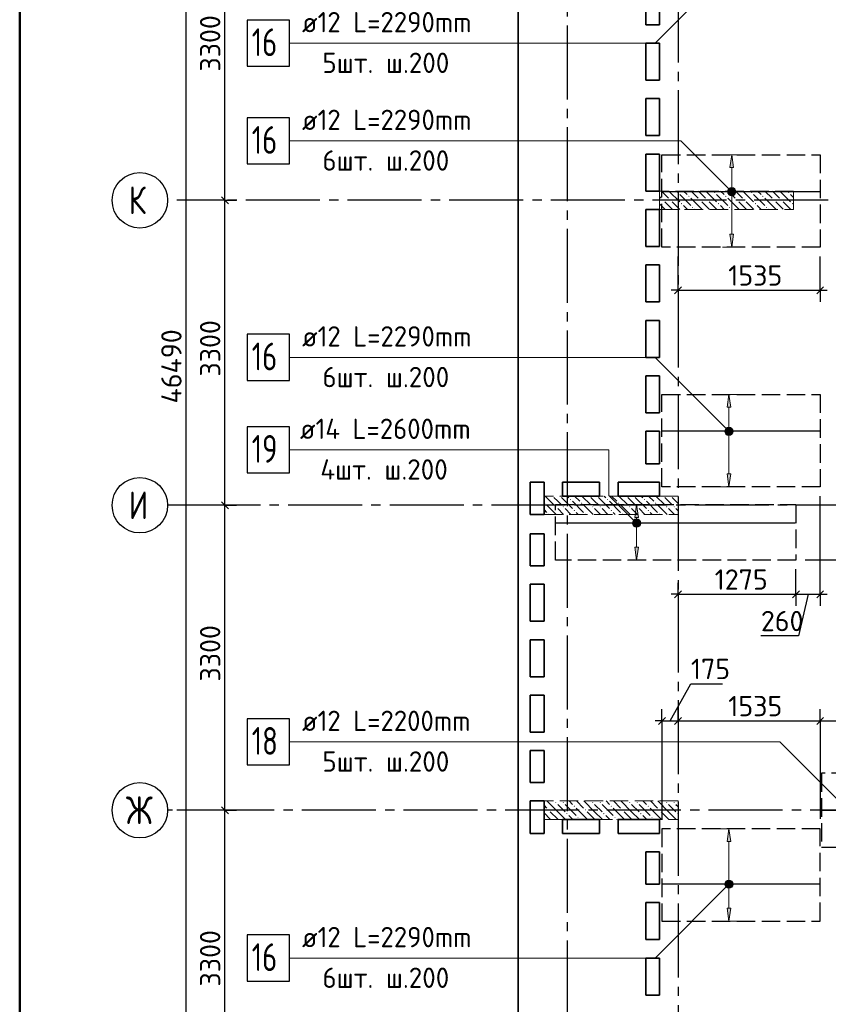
# Model space of a CAD drawing. Header units: millimetres. Extents: x 40580 to 1930067, y -240640 to 81020.
# Tile 253 of 256: x 761149 to 769898, y -213259 to -202605. Entities that reach past the tile are written whole.
import ezdxf

# ---------------------------------------------------------------- set-up
doc = ezdxf.new("R2010")
doc.units = ezdxf.units.MM
for name, pattern in [('______2', [270, 200, -70]), ('______5', [1100, 800, -100, 100, -100]), ('CENTER', [2, 1.25, -0.25, 0.25, -0.25])]:
    doc.linetypes.add(name, pattern=pattern)
for name, color, linetype, lineweight in [('Standard', 7, 'Continuous', 25), ('ДОП Верх по У', 7, 'Continuous', 25), ('ЖБ Перекрытие верхний уровень', 7, 'Continuous', 35), ('ОСИ', 7, 'CENTER', 15), ('Позиционная метка номер позиции', 7, 'Continuous', 13), ('Примечания', 7, 'Continuous', 13)]:
    doc.layers.add(name, color=color, linetype=linetype, lineweight=lineweight)
doc.layers.add('ЖБ Пилон', color=7, linetype='______2', lineweight=13, true_color=0xa0a0a0)
doc.styles.add('ISOCPEUR', font='isocpeur.ttf')

msp = doc.modelspace()

# ---------------------------------------------------------------- hatches: boundary and pattern name
at = {"layer": 'ДОП Верх по У', "linetype": 'Continuous', "lineweight": 13, "transparency": 33554687}
for points in [[(768874.2, -204205.6), (768854.2, -204065.6), (768834.2, -204205.6)], [(768816.7, -204465.6), (768891.7, -204465.6), (768886.5, -204446.8)], [(768816.7, -204465.6), (768886.5, -204446.8), (768822, -204446.8)], [(768822, -204446.8), (768886.5, -204446.8), (768873, -204433.3)], [(768822, -204446.8), (768873, -204433.3), (768835.5, -204433.3)], [(768835.5, -204433.3), (768873, -204433.3), (768854.2, -204428.1)], [(768822, -204484.3), (768891.7, -204465.6), (768816.7, -204465.6)], [(768822, -204484.3), (768886.5, -204484.3), (768891.7, -204465.6)], [(768835.5, -204497.8), (768886.5, -204484.3), (768822, -204484.3)], [(768835.5, -204497.8), (768873, -204497.8), (768886.5, -204484.3)], [(768873, -204497.8), (768835.5, -204497.8), (768854.2, -204503.1)], [(768843.2, -206798.6), (768823.2, -206658.6), (768803.2, -206798.6)], [(768785.7, -207058.6), (768860.7, -207058.6), (768855.5, -207039.8)], [(768785.7, -207058.6), (768855.5, -207039.8), (768791, -207039.8)], [(768791, -207077.3), (768860.7, -207058.6), (768785.7, -207058.6)], [(768791, -207039.8), (768855.5, -207039.8), (768842, -207026.3)], [(768791, -207039.8), (768842, -207026.3), (768804.5, -207026.3)], [(768791, -207077.3), (768855.5, -207077.3), (768860.7, -207058.6)], [(768804.5, -207090.8), (768855.5, -207077.3), (768791, -207077.3)], [(768804.5, -207026.3), (768842, -207026.3), (768823.2, -207021.1)], [(768804.5, -207090.8), (768842, -207090.8), (768855.5, -207077.3)], [(768842, -207090.8), (768804.5, -207090.8), (768823.2, -207096.1)], [(767844, -207991.6), (767824, -207851.6), (767804, -207991.6)], [(767786.5, -208051.6), (767861.5, -208051.6), (767856.2, -208032.8)], [(767786.5, -208051.6), (767856.2, -208032.8), (767791.7, -208032.8)], [(767791.7, -208070.3), (767861.5, -208051.6), (767786.5, -208051.6)], [(767791.7, -208032.8), (767856.2, -208032.8), (767842.7, -208019.3)], [(767791.7, -208032.8), (767842.7, -208019.3), (767805.2, -208019.3)], [(767791.7, -208070.3), (767856.2, -208070.3), (767861.5, -208051.6)], [(767805.2, -208083.8), (767856.2, -208070.3), (767791.7, -208070.3)], [(767805.2, -208019.3), (767842.7, -208019.3), (767824, -208014.1)], [(767805.2, -208083.8), (767842.7, -208083.8), (767856.2, -208070.3)], [(767842.7, -208083.8), (767805.2, -208083.8), (767824, -208089.1)], [(768843.2, -211498.6), (768823.2, -211358.6), (768803.2, -211498.6)], [(768785.7, -211958.6), (768860.7, -211958.6), (768855.5, -211939.8)], [(768785.7, -211958.6), (768855.5, -211939.8), (768791, -211939.8)], [(768791, -211977.3), (768860.7, -211958.6), (768785.7, -211958.6)], [(768791, -211939.8), (768855.5, -211939.8), (768842, -211926.3)], [(768791, -211939.8), (768842, -211926.3), (768804.5, -211926.3)], [(768791, -211977.3), (768855.5, -211977.3), (768860.7, -211958.6)], [(768804.5, -211990.8), (768855.5, -211977.3), (768791, -211977.3)], [(768804.5, -211926.3), (768842, -211926.3), (768823.2, -211921.1)], [(768804.5, -211990.8), (768842, -211990.8), (768855.5, -211977.3)], [(768842, -211990.8), (768804.5, -211990.8), (768823.2, -211996.1)]]:
    msp.add_hatch(color=7, dxfattribs=at).paths.add_polyline_path(points)
for points in [[(768874.2, -204925.6), (768854.2, -205065.6), (768834.2, -204925.6)], [(768843.2, -207518.6), (768823.2, -207658.6), (768803.2, -207518.6)], [(767844, -208311.6), (767824, -208451.6), (767804, -208311.6)], [(768843.2, -212218.6), (768823.2, -212358.6), (768803.2, -212218.6)]]:
    msp.add_hatch(color=7, dxfattribs=at).paths.add_polyline_path(points, flags=16)
at = {"layer": 'ЖБ Пилон', "linetype": 'Continuous', "lineweight": -3, "transparency": 33554687}
for points in [[(768103.7, -204555.5), (768110.2, -204549), (768116.7, -204555.5), (768110.2, -204562)], [(768183.7, -204555.5), (768190.2, -204549), (768196.7, -204555.5), (768190.2, -204562)], [(768263.7, -204475.5), (768270.2, -204469), (768276.7, -204475.5), (768270.2, -204482)], [(768383.7, -204515.5), (768390.2, -204509), (768396.7, -204515.5), (768390.2, -204522)], [(768503.7, -204555.5), (768510.2, -204549), (768516.7, -204555.5), (768510.2, -204562)], [(768583.7, -204555.5), (768590.2, -204549), (768596.7, -204555.5), (768590.2, -204562)], [(768663.7, -204475.5), (768670.2, -204469), (768676.7, -204475.5), (768670.2, -204482)], [(768783.7, -204515.5), (768790.2, -204509), (768796.7, -204515.5), (768790.2, -204522)], [(768903.7, -204555.5), (768910.2, -204549), (768916.7, -204555.5), (768910.2, -204562)], [(768983.7, -204555.5), (768990.2, -204549), (768996.7, -204555.5), (768990.2, -204562)], [(769063.7, -204475.5), (769070.2, -204469), (769076.7, -204475.5), (769070.2, -204482)], [(769183.7, -204515.5), (769190.2, -204509), (769196.7, -204515.5), (769190.2, -204522)], [(769303.7, -204555.5), (769310.2, -204549), (769316.7, -204555.5), (769310.2, -204562)], [(769383.7, -204555.5), (769390.2, -204549), (769396.7, -204555.5), (769390.2, -204562)], [(769463.7, -204475.5), (769470.2, -204469), (769476.7, -204475.5), (769470.2, -204482)], [(768303.7, -204595.5), (768310.2, -204589), (768316.7, -204595.5), (768310.2, -204602)], [(768423.7, -204635.5), (768430.2, -204629), (768436.7, -204635.5), (768430.2, -204642)], [(768703.7, -204595.5), (768710.2, -204589), (768716.7, -204595.5), (768710.2, -204602)], [(768823.7, -204635.5), (768830.2, -204629), (768836.7, -204635.5), (768830.2, -204642)], [(769103.7, -204595.5), (769110.2, -204589), (769116.7, -204595.5), (769110.2, -204602)], [(769223.7, -204635.5), (769230.2, -204629), (769236.7, -204635.5), (769230.2, -204642)], [(769503.7, -204595.5), (769510.2, -204589), (769516.7, -204595.5), (769510.2, -204602)], [(766823.7, -207835.5), (766830.2, -207829), (766836.7, -207835.5), (766830.2, -207842)], [(766913.5, -207758.6), (766910.2, -207762), (766906.8, -207758.6)], [(766993.5, -207758.6), (766990.2, -207762), (766986.8, -207758.6)], [(767103.7, -207795.5), (767110.2, -207789), (767116.7, -207795.5), (767110.2, -207802)], [(767223.7, -207835.5), (767230.2, -207829), (767236.7, -207835.5), (767230.2, -207842)], [(767313.5, -207758.6), (767310.2, -207762), (767306.8, -207758.6)], [(767393.5, -207758.6), (767390.2, -207762), (767386.8, -207758.6)], [(767503.7, -207795.5), (767510.2, -207789), (767516.7, -207795.5), (767510.2, -207802)], [(767623.7, -207835.5), (767630.2, -207829), (767636.7, -207835.5), (767630.2, -207842)], [(767713.5, -207758.6), (767710.2, -207762), (767706.8, -207758.6)], [(767793.5, -207758.6), (767790.2, -207762), (767786.8, -207758.6)], [(767903.7, -207795.5), (767910.2, -207789), (767916.7, -207795.5), (767910.2, -207802)], [(768023.7, -207835.5), (768030.2, -207829), (768036.7, -207835.5), (768030.2, -207842)], [(768113.5, -207758.6), (768110.2, -207762), (768106.8, -207758.6)], [(768193.5, -207758.6), (768190.2, -207762), (768186.8, -207758.6)], [(766863.7, -207955.5), (766870.2, -207949), (766876.7, -207955.5), (766873.6, -207958.6), (766866.8, -207958.6)], [(766943.7, -207875.5), (766950.2, -207869), (766956.7, -207875.5), (766950.2, -207882)], [(767023.7, -207875.5), (767030.2, -207869), (767036.7, -207875.5), (767030.2, -207882)], [(767143.7, -207915.5), (767150.2, -207909), (767156.7, -207915.5), (767150.2, -207922)], [(767263.7, -207955.5), (767270.2, -207949), (767276.7, -207955.5), (767273.6, -207958.6), (767266.8, -207958.6)], [(767343.7, -207875.5), (767350.2, -207869), (767356.7, -207875.5), (767350.2, -207882)], [(767423.7, -207875.5), (767430.2, -207869), (767436.7, -207875.5), (767430.2, -207882)], [(767543.7, -207915.5), (767550.2, -207909), (767556.7, -207915.5), (767550.2, -207922)], [(767663.7, -207955.5), (767670.2, -207949), (767676.7, -207955.5), (767673.6, -207958.6), (767666.8, -207958.6)], [(767743.7, -207875.5), (767750.2, -207869), (767756.7, -207875.5), (767750.2, -207882)], [(767823.7, -207875.5), (767830.2, -207869), (767836.7, -207875.5), (767830.2, -207882)], [(767943.7, -207915.5), (767950.2, -207909), (767956.7, -207915.5), (767950.2, -207922)], [(768063.7, -207955.5), (768070.2, -207949), (768076.7, -207955.5), (768073.6, -207958.6), (768066.8, -207958.6)], [(768143.7, -207875.5), (768150.2, -207869), (768156.7, -207875.5), (768150.2, -207882)], [(768223.7, -207875.5), (768230.2, -207869), (768236.7, -207875.5), (768230.2, -207882)], [(766863.7, -211155.5), (766870.2, -211149), (766876.7, -211155.5), (766870.2, -211162)], [(766943.7, -211075.5), (766950.2, -211069), (766956.7, -211075.5), (766950.2, -211082)], [(767023.7, -211075.5), (767030.2, -211069), (767036.7, -211075.5), (767030.2, -211082)], [(767143.7, -211115.5), (767150.2, -211109), (767156.7, -211115.5), (767150.2, -211122)], [(767263.7, -211155.5), (767270.2, -211149), (767276.7, -211155.5), (767270.2, -211162)], [(767343.7, -211075.5), (767350.2, -211069), (767356.7, -211075.5), (767350.2, -211082)], [(767423.7, -211075.5), (767430.2, -211069), (767436.7, -211075.5), (767430.2, -211082)], [(767543.7, -211115.5), (767550.2, -211109), (767556.7, -211115.5), (767550.2, -211122)], [(767663.7, -211155.5), (767670.2, -211149), (767676.7, -211155.5), (767670.2, -211162)], [(767743.7, -211075.5), (767750.2, -211069), (767756.7, -211075.5), (767750.2, -211082)], [(767823.7, -211075.5), (767830.2, -211069), (767836.7, -211075.5), (767830.2, -211082)], [(767943.7, -211115.5), (767950.2, -211109), (767956.7, -211115.5), (767950.2, -211122)], [(768063.7, -211155.5), (768070.2, -211149), (768076.7, -211155.5), (768070.2, -211162)], [(768143.7, -211075.5), (768150.2, -211069), (768156.7, -211075.5), (768150.2, -211082)], [(768223.7, -211075.5), (768230.2, -211069), (768236.7, -211075.5), (768230.2, -211082)], [(767063.7, -211195.5), (767070.2, -211189), (767076.7, -211195.5), (767070.2, -211202)], [(767183.7, -211235.5), (767190.2, -211229), (767196.7, -211235.5), (767190.2, -211242)], [(767463.7, -211195.5), (767470.2, -211189), (767476.7, -211195.5), (767470.2, -211202)], [(767583.7, -211235.5), (767590.2, -211229), (767596.7, -211235.5), (767590.2, -211242)], [(767863.7, -211195.5), (767870.2, -211189), (767876.7, -211195.5), (767870.2, -211202)], [(767983.7, -211235.5), (767990.2, -211229), (767996.7, -211235.5), (767990.2, -211242)], [(768263.7, -211195.5), (768270.2, -211189), (768273.2, -211192), (768273.2, -211198.9), (768270.2, -211202)]]:
    msp.add_hatch(color=7, dxfattribs=at).paths.add_polyline_path(points, flags=16)
at = {"layer": 'Позиционная метка номер позиции', "linetype": 'Continuous', "lineweight": 13, "transparency": 33554687}
for points in [[(768811, -204454.1), (768842.8, -204422.3), (768822.4, -204433.8)], [(768842.8, -204422.3), (768811, -204454.1), (768811, -204477)], [(768842.8, -204422.3), (768811, -204477), (768865.7, -204422.3)], [(768865.7, -204422.3), (768811, -204477), (768822.4, -204497.4)], [(768865.7, -204422.3), (768822.4, -204497.4), (768886.1, -204433.8)], [(768886.1, -204433.8), (768822.4, -204497.4), (768842.8, -204508.9)], [(768886.1, -204433.8), (768842.8, -204508.9), (768897.5, -204454.1)], [(768897.5, -204454.1), (768842.8, -204508.9), (768865.7, -204508.9)], [(768897.5, -204454.1), (768865.7, -204508.9), (768897.5, -204477)], [(768897.5, -204477), (768865.7, -204508.9), (768886.1, -204497.4)], [(768780, -207047.1), (768811.8, -207015.3), (768791.4, -207026.8)], [(768811.8, -207015.3), (768780, -207047.1), (768780, -207070)], [(768811.8, -207015.3), (768780, -207070), (768834.7, -207015.3)], [(768834.7, -207015.3), (768780, -207070), (768791.4, -207090.4)], [(768834.7, -207015.3), (768791.4, -207090.4), (768855.1, -207026.8)], [(768855.1, -207026.8), (768791.4, -207090.4), (768811.8, -207101.9)], [(768855.1, -207026.8), (768811.8, -207101.9), (768866.5, -207047.1)], [(768866.5, -207047.1), (768811.8, -207101.9), (768834.7, -207101.9)], [(768866.5, -207047.1), (768834.7, -207101.9), (768866.5, -207070)], [(768866.5, -207070), (768834.7, -207101.9), (768855.1, -207090.4)], [(767792.2, -208083.4), (767835.4, -208008.3), (767780.7, -208063)], [(767780.7, -208063), (767835.4, -208008.3), (767812.5, -208008.3)], [(767780.7, -208063), (767812.5, -208008.3), (767780.7, -208040.1)], [(767780.7, -208040.1), (767812.5, -208008.3), (767792.2, -208019.8)], [(767792.2, -208083.4), (767855.8, -208019.8), (767835.4, -208008.3)], [(767812.5, -208094.9), (767855.8, -208019.8), (767792.2, -208083.4)], [(767812.5, -208094.9), (767867.3, -208040.1), (767855.8, -208019.8)], [(767835.4, -208094.9), (767867.3, -208040.1), (767812.5, -208094.9)], [(767835.4, -208094.9), (767867.3, -208063), (767867.3, -208040.1)], [(767867.3, -208063), (767835.4, -208094.9), (767855.8, -208083.4)], [(768780, -211947.1), (768855.1, -211990.4), (768791.4, -211926.8)], [(768780, -211970), (768834.7, -212001.9), (768780, -211947.1)], [(768780, -211947.1), (768834.7, -212001.9), (768855.1, -211990.4)], [(768811.8, -212001.9), (768780, -211970), (768791.4, -211990.4)], [(768780, -211970), (768811.8, -212001.9), (768834.7, -212001.9)], [(768791.4, -211926.8), (768866.5, -211970), (768811.8, -211915.3)], [(768791.4, -211926.8), (768855.1, -211990.4), (768866.5, -211970)], [(768811.8, -211915.3), (768866.5, -211970), (768866.5, -211947.1)], [(768811.8, -211915.3), (768866.5, -211947.1), (768834.7, -211915.3)], [(768834.7, -211915.3), (768866.5, -211947.1), (768855.1, -211926.8)]]:
    msp.add_hatch(color=7, dxfattribs=at).paths.add_polyline_path(points)

# ---------------------------------------------------------------- linework, layer by layer
at = {"layer": 'Standard', "color": 7, "linetype": 'Continuous', "lineweight": -3, "transparency": 33554687}
for p, q in [((763369.8, -204558.6), (763369.8, -201258.6)), ((763369.8, -207858.6), (763369.8, -204558.6)), ((768273.2, -205532.3), (768198.2, -205532.3)), ((768273.2, -205532.3), (769810.2, -205532.3)), ((769810.2, -205532.3), (769885.2, -205532.3)), ((763369.8, -211158.6), (763369.8, -207858.6)), ((768273.2, -208822.3), (768198.2, -208822.3)), ((769548.2, -208822.3), (769810.2, -208822.3)), ((769679.2, -208822.3), (769576, -209271.3)), ((769810.2, -208822.3), (769885.2, -208822.3)), ((769576, -209271.3), (769169.3, -209271.3)), ((768185.7, -210191.7), (768411.2, -209789.8)), ((768411.2, -209789.8), (768755.1, -209789.8)), ((768098.2, -210191.7), (768023.2, -210191.7)), ((768098.2, -210191.7), (768273.2, -210191.7)), ((768273.2, -210191.7), (769810.2, -210191.7)), ((769810.2, -210191.7), (772023.2, -210191.7)), ((763369.8, -214458.6), (763369.8, -211158.6))]:
    msp.add_line(p, q, dxfattribs=at)
at = {"layer": 'Standard', "color": 7, "linetype": 'Continuous', "lineweight": 25, "transparency": 33554687}
for p, q in [((763407.3, -204596.1), (763332.3, -204521.1)), ((768235.7, -205569.8), (768310.7, -205494.8)), ((769772.7, -205569.8), (769847.7, -205494.8)), ((763407.3, -207896.1), (763332.3, -207821.1)), ((768235.7, -208859.8), (768310.7, -208784.8)), ((769510.7, -208859.8), (769585.7, -208784.8)), ((769772.7, -208859.8), (769847.7, -208784.8)), ((768060.7, -210229.2), (768135.7, -210154.2)), ((768235.7, -210229.2), (768310.7, -210154.2)), ((769772.7, -210229.2), (769847.7, -210154.2)), ((763407.3, -211196.1), (763332.3, -211121.1))]:
    msp.add_line(p, q, dxfattribs=at)
at = {"layer": 'Standard', "color": 251, "linetype": 'Continuous', "lineweight": -3, "true_color": 0x656565, "transparency": 33554687}
for p, q in [((763369.8, -204558.6), (763244.8, -204558.6)), ((763369.8, -204558.6), (763494.8, -204558.6)), ((768273.2, -205532.3), (768273.2, -205165.6)), ((769810.2, -205532.3), (769810.2, -205165.6)), ((768273.2, -205532.3), (768273.2, -205407.3)), ((769810.2, -205532.3), (769810.2, -205407.3)), ((768273.2, -205532.3), (768273.2, -205657.3)), ((769810.2, -205532.3), (769810.2, -205657.3)), ((763369.8, -207858.6), (763244.8, -207858.6)), ((763369.8, -207858.6), (763494.8, -207858.6)), ((769548.2, -208822.3), (769548.2, -208551.6)), ((768273.2, -208822.3), (768273.2, -208697.3)), ((769548.2, -208822.3), (769548.2, -208697.3)), ((769810.2, -208822.3), (769810.2, -208697.3)), ((768273.2, -208822.3), (768273.2, -208758.6)), ((768273.2, -208822.3), (768273.2, -208947.4)), ((769548.2, -208822.3), (769548.2, -208947.4)), ((769810.2, -208822.3), (769810.2, -208947.4)), ((768098.2, -210191.7), (768098.2, -210066.7)), ((768273.2, -210191.7), (768273.2, -210066.7)), ((769810.2, -210191.7), (769810.2, -210066.7)), ((768098.2, -210191.7), (768098.2, -210316.7)), ((768098.2, -210191.7), (768098.2, -211258.6)), ((768273.2, -210191.7), (768273.2, -210316.7)), ((768273.2, -210191.7), (768273.2, -210250.3)), ((769810.2, -210191.7), (769810.2, -210316.7)), ((769810.2, -210191.7), (769810.2, -211250.3)), ((763369.8, -211158.6), (763244.8, -211158.6)), ((763369.8, -211158.6), (763494.8, -211158.6))]:
    msp.add_line(p, q, dxfattribs=at)
at = {"layer": 'Standard', "color": 7, "linetype": 'Continuous', "lineweight": 50, "transparency": 33554687}
msp.add_lwpolyline([(761149.2, -181388.6), (800649.2, -181388.6), (800649.2, -239788.6), (761149.2, -239788.6), (761149.2, -181388.6)], close=True, dxfattribs=at)
at = {"layer": 'Standard', "color": 7, "linetype": 'Continuous', "lineweight": -3, "transparency": 33554687}
for points in [[(762950.8, -229658.6), (762950.8, -206841.1), (762950.8, -206841.1), (762950.8, -183168.6)], [(768273.2, -208822.3), (768601.9, -208822.3), (768601.9, -208822.3), (769548.2, -208822.3)]]:
    msp.add_lwpolyline(points, dxfattribs=at)
at = {"layer": 'Standard', "color": 251, "linetype": 'Continuous', "lineweight": -3, "true_color": 0x656565, "transparency": 33554687}
for points in [[(763369.8, -204558.6), (763352.8, -204558.6), (763352.8, -204558.6), (763352.8, -204558.6), (763352.8, -204558.6), (763352.8, -204558.6), (763352.8, -204558.6), (763352.8, -204558.6), (763352.8, -204558.6), (763352.8, -204558.6), (763352.8, -204558.6), (763352.8, -204558.6), (763352.8, -204558.6), (763352.8, -204558.6), (763352.8, -204558.6), (762849.2, -204558.6)], [(763369.8, -207858.6), (763352.8, -207858.6), (763352.8, -207858.6), (763352.8, -207858.6), (763352.8, -207858.6), (763352.8, -207858.6), (763352.8, -207858.6), (763352.8, -207858.6), (763352.8, -207858.6), (763352.8, -207858.6), (763352.8, -207858.6), (763352.8, -207858.6), (763352.8, -207858.6), (763352.8, -207858.6), (763352.8, -207858.6), (763352.8, -207858.6), (763352.8, -207858.6), (762849.2, -207858.6)], [(769810.2, -208822.3), (769810.2, -207796.6), (769810.2, -207796.6), (769810.2, -207758.6)], [(770460.2, -208451.6), (770443.2, -208451.6), (770443.2, -208451.6), (770443.2, -208451.6), (770443.2, -208451.6), (770443.2, -208451.6), (770443.2, -208451.6), (770443.2, -208451.6), (770443.2, -208451.6), (770443.2, -208451.6), (770443.2, -208451.6), (770443.2, -208451.6), (770443.2, -208451.6), (770443.2, -208451.6), (770443.2, -208451.6), (770443.2, -208451.6), (770443.2, -208451.6), (769648.2, -208451.6)], [(763369.8, -211158.6), (763352.8, -211158.6), (763352.8, -211158.6), (763352.8, -211158.6), (763352.8, -211158.6), (763352.8, -211158.6), (763352.8, -211158.6), (763352.8, -211158.6), (763352.8, -211158.6), (763352.8, -211158.6), (763352.8, -211158.6), (763352.8, -211158.6), (763352.8, -211158.6), (763352.8, -211158.6), (763352.8, -211158.6), (763352.8, -211158.6), (763352.8, -211158.6), (763352.8, -211158.6), (763352.8, -211158.6), (762849.2, -211158.6)]]:
    msp.add_lwpolyline(points, dxfattribs=at)
at = {"layer": 'ДОП Верх по У', "color": 7, "linetype": 'Continuous', "lineweight": 13, "transparency": 33554687}
for p, q in [((764183.8, -202858.6), (766269.8, -202858.6)), ((764183.8, -203915.6), (766269.8, -203915.6)), ((764183.8, -206258.6), (766269.8, -206258.6)), ((764161.8, -207258.6), (766269.8, -207258.6)), ((764183.8, -210418.6), (766269.8, -210418.6)), ((764183.8, -212758.6), (766269.8, -212758.6))]:
    msp.add_line(p, q, dxfattribs=at)
at = {"layer": 'ДОП Верх по У', "color": 251, "linetype": 'Continuous', "lineweight": 13, "true_color": 0x494949, "transparency": 33554687}
for p, q in [((768854.2, -204065.6), (768754.2, -204065.6)), ((768854.2, -204065.6), (768834.2, -204205.6)), ((768874.2, -204205.6), (768854.2, -204065.6)), ((768854.2, -204065.6), (768954.2, -204065.6)), ((768854.2, -204065.6), (768854.2, -204065.6)), ((768834.2, -204205.6), (768874.2, -204205.6)), ((768854.2, -204435.6), (768854.2, -204205.6)), ((768816.7, -204465.6), (768816.7, -204465.6)), ((768854.2, -204925.6), (768854.2, -204495.6)), ((768891.7, -204465.6), (768891.7, -204465.6)), ((768854.2, -205065.6), (768834.2, -204925.6)), ((768834.2, -204925.6), (768874.2, -204925.6)), ((768874.2, -204925.6), (768854.2, -205065.6)), ((768854.2, -205065.6), (768754.2, -205065.6)), ((768854.2, -205065.6), (768954.2, -205065.6)), ((768854.2, -205065.6), (768854.2, -205065.6)), ((768823.2, -206658.6), (768723.2, -206658.6)), ((768823.2, -206658.6), (768803.2, -206798.6)), ((768843.2, -206798.6), (768823.2, -206658.6)), ((768823.2, -206658.6), (768923.2, -206658.6)), ((768823.2, -206658.6), (768823.2, -206658.6)), ((768803.2, -206798.6), (768843.2, -206798.6)), ((768823.2, -207028.6), (768823.2, -206798.6)), ((768785.7, -207058.6), (768785.7, -207058.6)), ((768823.2, -207518.6), (768823.2, -207088.6)), ((768860.7, -207058.6), (768860.7, -207058.6)), ((768823.2, -207658.6), (768803.2, -207518.6)), ((768803.2, -207518.6), (768843.2, -207518.6)), ((768843.2, -207518.6), (768823.2, -207658.6)), ((768823.2, -207658.6), (768723.2, -207658.6)), ((768823.2, -207658.6), (768923.2, -207658.6)), ((768823.2, -207658.6), (768823.2, -207658.6)), ((767824, -207851.6), (767724, -207851.6)), ((767824, -207851.6), (767804, -207991.6)), ((767844, -207991.6), (767824, -207851.6)), ((767824, -207851.6), (767924, -207851.6)), ((767824, -207851.6), (767824, -207851.6)), ((767786.5, -208051.6), (767786.5, -208051.6)), ((767804, -207991.6), (767844, -207991.6)), ((767824, -208021.6), (767824, -207991.6)), ((767861.5, -208051.6), (767861.5, -208051.6)), ((767824, -208311.6), (767824, -208081.6)), ((767824, -208451.6), (767804, -208311.6)), ((767804, -208311.6), (767844, -208311.6)), ((767844, -208311.6), (767824, -208451.6)), ((767824, -208451.6), (767724, -208451.6)), ((767824, -208451.6), (767924, -208451.6)), ((767824, -208451.6), (767824, -208451.6)), ((768823.2, -211358.6), (768723.2, -211358.6)), ((768823.2, -211358.6), (768803.2, -211498.6)), ((768843.2, -211498.6), (768823.2, -211358.6)), ((768823.2, -211358.6), (768923.2, -211358.6)), ((768823.2, -211358.6), (768823.2, -211358.6)), ((768803.2, -211498.6), (768843.2, -211498.6)), ((768823.2, -211928.6), (768823.2, -211498.6)), ((768785.7, -211958.6), (768785.7, -211958.6)), ((768823.2, -212218.6), (768823.2, -211988.6)), ((768860.7, -211958.6), (768860.7, -211958.6)), ((768823.2, -212358.6), (768803.2, -212218.6)), ((768803.2, -212218.6), (768843.2, -212218.6)), ((768843.2, -212218.6), (768823.2, -212358.6)), ((768823.2, -212358.6), (768723.2, -212358.6)), ((768823.2, -212358.6), (768923.2, -212358.6)), ((768823.2, -212358.6), (768823.2, -212358.6))]:
    msp.add_line(p, q, dxfattribs=at)
at = {"layer": 'ДОП Верх по У', "color": 7, "linetype": 'Continuous', "lineweight": -3, "transparency": 33554687}
for p, q in [((769804.2, -204465.6), (768104.2, -204465.6)), ((769804.2, -207058.6), (768104.2, -207058.6)), ((769541.2, -208051.6), (766955.2, -208051.6)), ((769829.2, -211158.6), (772017.2, -211158.6)), ((769804.2, -211958.6), (768104.2, -211958.6))]:
    msp.add_line(p, q, dxfattribs=at)
at = {"layer": 'ДОП Верх по У', "color": 7, "linetype": 'Continuous', "lineweight": 25, "transparency": 33554687}
for points in [[(763609.8, -203108.6), (764069.8, -203108.6), (764069.8, -202608.6), (763609.8, -202608.6), (763609.8, -203108.6)], [(763609.8, -204165.6), (764069.8, -204165.6), (764069.8, -203665.6), (763609.8, -203665.6), (763609.8, -204165.6)], [(763609.8, -206508.6), (764069.8, -206508.6), (764069.8, -206008.6), (763609.8, -206008.6), (763609.8, -206508.6)], [(763609.8, -207508.6), (764069.8, -207508.6), (764069.8, -207008.6), (763609.8, -207008.6), (763609.8, -207508.6)], [(763609.8, -210668.6), (764069.8, -210668.6), (764069.8, -210168.6), (763609.8, -210168.6), (763609.8, -210668.6)], [(763609.8, -213008.6), (764069.8, -213008.6), (764069.8, -212508.6), (763609.8, -212508.6), (763609.8, -213008.6)]]:
    msp.add_lwpolyline(points, dxfattribs=at)
at = {"layer": 'ДОП Верх по У', "color": 251, "linetype": 'Continuous', "lineweight": 13, "true_color": 0x494949, "transparency": 33554687}
for centre in [(768854.2, -204465.6), (768823.2, -207058.6), (767824, -208051.6), (768823.2, -211958.6)]:
    msp.add_circle(centre, 37.5, dxfattribs=at)
at = {"layer": 'ЖБ Перекрытие верхний уровень', "transparency": 33554687}
for p, q in [((766543.2, -183068.6), (766543.2, -207218.6)), ((767923.2, -202658.6), (767923.2, -202258.6)), ((768073.2, -202258.6), (768073.2, -202658.6)), ((768073.2, -202658.6), (767923.2, -202658.6)), ((767923.2, -202858.6), (768073.2, -202858.6)), ((767923.2, -203258.6), (767923.2, -202858.6)), ((768073.2, -202858.6), (768073.2, -203258.6)), ((768073.2, -203258.6), (767923.2, -203258.6)), ((767923.2, -203458.6), (768073.2, -203458.6)), ((767923.2, -203858.6), (767923.2, -203458.6)), ((768073.2, -203458.6), (768073.2, -203858.6)), ((768073.2, -203858.6), (767923.2, -203858.6)), ((767923.2, -204058.6), (768073.2, -204058.6)), ((767923.2, -204458.6), (767923.2, -204058.6)), ((768073.2, -204058.6), (768073.2, -204458.6)), ((768073.2, -204458.6), (767923.2, -204458.6)), ((767923.2, -205058.6), (767923.2, -204658.6)), ((767923.2, -204658.6), (768073.2, -204658.6)), ((768073.2, -204658.6), (768073.2, -205058.6)), ((768073.2, -205058.6), (767923.2, -205058.6)), ((767923.2, -205658.6), (767923.2, -205258.6)), ((767923.2, -205258.6), (768073.2, -205258.6)), ((768073.2, -205258.6), (768073.2, -205658.6)), ((768073.2, -205658.6), (767923.2, -205658.6)), ((767923.2, -206258.6), (767923.2, -205858.6)), ((767923.2, -205858.6), (768073.2, -205858.6)), ((768073.2, -205858.6), (768073.2, -206258.6)), ((768073.2, -206258.6), (767923.2, -206258.6)), ((767923.2, -206458.6), (768073.2, -206458.6)), ((767923.2, -206858.6), (767923.2, -206458.6)), ((768073.2, -206458.6), (768073.2, -206858.6)), ((768073.2, -206858.6), (767923.2, -206858.6)), ((767923.2, -207218.6), (767923.2, -207058.6)), ((767923.2, -207058.6), (768073.2, -207058.6)), ((768073.2, -207058.6), (768073.2, -207218.6)), ((766543.2, -207218.6), (766543.2, -219489)), ((767923.2, -207408.6), (767923.2, -207218.6)), ((768073.2, -207218.6), (768073.2, -207408.6)), ((768073.2, -207408.6), (767923.2, -207408.6)), ((766673.2, -207958.6), (766673.2, -207608.6)), ((766673.2, -207608.6), (766823.2, -207608.6)), ((766823.2, -207608.6), (766823.2, -207958.6)), ((767023.2, -207758.6), (767023.2, -207608.6)), ((767023.2, -207608.6), (767423.2, -207608.6)), ((767423.2, -207608.6), (767423.2, -207758.6)), ((767623.2, -207758.6), (767623.2, -207608.6)), ((767623.2, -207608.6), (768073.2, -207608.6)), ((768073.2, -207608.6), (768073.2, -207758.6)), ((767423.2, -207758.6), (767023.2, -207758.6)), ((768073.2, -207758.6), (767623.2, -207758.6)), ((766823.2, -207958.6), (766673.2, -207958.6)), ((766673.2, -208513.6), (766673.2, -208168.6)), ((766673.2, -208168.6), (766823.2, -208168.6)), ((766823.2, -208168.6), (766823.2, -208513.6)), ((766823.2, -208513.6), (766673.2, -208513.6)), ((766673.2, -209113.6), (766673.2, -208713.6)), ((766673.2, -208713.6), (766823.2, -208713.6)), ((766823.2, -208713.6), (766823.2, -209113.6)), ((766823.2, -209113.6), (766673.2, -209113.6)), ((766673.2, -209713.6), (766673.2, -209313.6)), ((766673.2, -209313.6), (766823.2, -209313.6)), ((766823.2, -209313.6), (766823.2, -209713.6)), ((766823.2, -209713.6), (766673.2, -209713.6)), ((766673.2, -209913.6), (766823.2, -209913.6)), ((766673.2, -210313.6), (766673.2, -209913.6)), ((766823.2, -209913.6), (766823.2, -210313.6)), ((766823.2, -210313.6), (766673.2, -210313.6)), ((766673.2, -210858.6), (766673.2, -210513.6)), ((766673.2, -210513.6), (766823.2, -210513.6)), ((766823.2, -210513.6), (766823.2, -210858.6)), ((766823.2, -210858.6), (766673.2, -210858.6)), ((766673.2, -211408.6), (766673.2, -211058.6)), ((766673.2, -211058.6), (766823.2, -211058.6)), ((766823.2, -211058.6), (766823.2, -211408.6)), ((767023.2, -211408.6), (767023.2, -211258.6)), ((767023.2, -211258.6), (767423.2, -211258.6)), ((767423.2, -211258.6), (767423.2, -211408.6)), ((767623.2, -211408.6), (767623.2, -211258.6)), ((767623.2, -211258.6), (768073.2, -211258.6)), ((768073.2, -211258.6), (768073.2, -211408.6)), ((766823.2, -211408.6), (766673.2, -211408.6)), ((767423.2, -211408.6), (767023.2, -211408.6)), ((768073.2, -211408.6), (767623.2, -211408.6)), ((767923.2, -211608.6), (768073.2, -211608.6)), ((767923.2, -211958.6), (767923.2, -211608.6)), ((768073.2, -211608.6), (768073.2, -211958.6)), ((768073.2, -211958.6), (767923.2, -211958.6)), ((767923.2, -212558.6), (767923.2, -212158.6)), ((767923.2, -212158.6), (768073.2, -212158.6)), ((768073.2, -212158.6), (768073.2, -212558.6)), ((768073.2, -212558.6), (767923.2, -212558.6)), ((767923.2, -212758.6), (768073.2, -212758.6)), ((767923.2, -213158.6), (767923.2, -212758.6)), ((768073.2, -212758.6), (768073.2, -213158.6)), ((768073.2, -213158.6), (767923.2, -213158.6))]:
    msp.add_line(p, q, dxfattribs=at)
at = {"layer": 'ЖБ Пилон', "color": 253, "linetype": '______2', "lineweight": 13, "true_color": 0xa0a0a0, "transparency": 33554687}
for p, q in [((769523.2, -204458.6), (768073.2, -204458.6)), ((768073.2, -204458.6), (768073.2, -204658.6)), ((769523.2, -204658.6), (769523.2, -204458.6)), ((768073.2, -204658.6), (769523.2, -204658.6)), ((768273.2, -207758.6), (766823.2, -207758.6)), ((766823.2, -207758.6), (766823.2, -207958.6)), ((768273.2, -207958.6), (768273.2, -207758.6)), ((766823.2, -207958.6), (768273.2, -207958.6)), ((768273.2, -211058.6), (766823.2, -211058.6)), ((766823.2, -211058.6), (766823.2, -211258.6)), ((768273.2, -211258.6), (768273.2, -211058.6)), ((766823.2, -211258.6), (768273.2, -211258.6))]:
    msp.add_line(p, q, dxfattribs=at)
at = {"layer": 'ЖБ Пилон', "color": 9, "linetype": 'Continuous', "lineweight": -3, "true_color": 0xc7c7c7, "transparency": 33554687}
for p, q in [((768073.2, -204518.5), (768090.2, -204535.5)), ((768093.3, -204458.6), (768170.2, -204535.5)), ((768173.3, -204458.6), (768290.2, -204575.5)), ((768290.2, -204495.5), (768410.2, -204615.5)), ((768370.2, -204495.5), (768333.3, -204458.6)), ((768410.2, -204535.5), (768530.2, -204655.5)), ((768413.3, -204458.6), (768490.2, -204535.5)), ((768493.3, -204458.6), (768570.2, -204535.5)), ((768573.3, -204458.6), (768690.2, -204575.5)), ((768690.2, -204495.5), (768810.2, -204615.5)), ((768770.2, -204495.5), (768733.3, -204458.6)), ((768810.2, -204535.5), (768930.2, -204655.5)), ((768813.3, -204458.6), (768890.2, -204535.5)), ((768893.3, -204458.6), (768970.2, -204535.5)), ((768973.3, -204458.6), (769090.2, -204575.5)), ((769090.2, -204495.5), (769210.2, -204615.5)), ((769170.2, -204495.5), (769133.3, -204458.6)), ((769210.2, -204535.5), (769330.2, -204655.5)), ((769213.3, -204458.6), (769290.2, -204535.5)), ((769293.3, -204458.6), (769370.2, -204535.5)), ((769373.3, -204458.6), (769490.2, -204575.5)), ((769490.2, -204495.5), (769523.2, -204528.5)), ((768073.2, -204598.5), (768130.2, -204655.5)), ((768170.2, -204615.5), (768130.2, -204575.5)), ((768210.2, -204655.5), (768170.2, -204615.5)), ((768210.2, -204575.5), (768293.3, -204658.6)), ((768330.2, -204615.5), (768373.3, -204658.6)), ((768453.3, -204658.6), (768450.2, -204655.5)), ((768570.2, -204615.5), (768530.2, -204575.5)), ((768610.2, -204655.5), (768570.2, -204615.5)), ((768610.2, -204575.5), (768693.3, -204658.6)), ((768730.2, -204615.5), (768773.3, -204658.6)), ((768853.3, -204658.6), (768850.2, -204655.5)), ((768970.2, -204615.5), (768930.2, -204575.5)), ((769010.2, -204655.5), (768970.2, -204615.5)), ((769010.2, -204575.5), (769093.3, -204658.6)), ((769130.2, -204615.5), (769173.3, -204658.6)), ((769253.3, -204658.6), (769250.2, -204655.5)), ((769370.2, -204615.5), (769330.2, -204575.5)), ((769410.2, -204655.5), (769370.2, -204615.5)), ((769410.2, -204575.5), (769493.3, -204658.6)), ((766833.3, -207758.6), (766930.2, -207855.5)), ((766953.3, -207958.6), (766850.2, -207855.5)), ((766970.2, -207815.5), (766930.2, -207775.5)), ((767010.2, -207855.5), (766970.2, -207815.5)), ((767010.2, -207775.5), (767130.2, -207895.5)), ((767073.3, -207758.6), (767090.2, -207775.5)), ((767130.2, -207815.5), (767250.2, -207935.5)), ((767153.3, -207758.6), (767210.2, -207815.5)), ((767233.3, -207758.6), (767330.2, -207855.5)), ((767353.3, -207958.6), (767250.2, -207855.5)), ((767370.2, -207815.5), (767330.2, -207775.5)), ((767410.2, -207855.5), (767370.2, -207815.5)), ((767410.2, -207775.5), (767530.2, -207895.5)), ((767473.3, -207758.6), (767490.2, -207775.5)), ((767530.2, -207815.5), (767650.2, -207935.5)), ((767553.3, -207758.6), (767610.2, -207815.5)), ((767633.3, -207758.6), (767730.2, -207855.5)), ((767753.3, -207958.6), (767650.2, -207855.5)), ((767770.2, -207815.5), (767730.2, -207775.5)), ((767810.2, -207855.5), (767770.2, -207815.5)), ((767810.2, -207775.5), (767930.2, -207895.5)), ((767873.3, -207758.6), (767890.2, -207775.5)), ((767930.2, -207815.5), (768050.2, -207935.5)), ((767953.3, -207758.6), (768010.2, -207815.5)), ((768033.3, -207758.6), (768130.2, -207855.5)), ((768153.3, -207958.6), (768050.2, -207855.5)), ((768170.2, -207815.5), (768130.2, -207775.5)), ((768210.2, -207855.5), (768170.2, -207815.5)), ((768210.2, -207775.5), (768273.2, -207838.5)), ((766823.2, -207908.5), (766850.2, -207935.5)), ((766970.2, -207895.5), (767033.3, -207958.6)), ((767050.2, -207895.5), (767113.3, -207958.6)), ((767193.3, -207958.6), (767170.2, -207935.5)), ((767370.2, -207895.5), (767433.3, -207958.6)), ((767450.2, -207895.5), (767513.3, -207958.6)), ((767593.3, -207958.6), (767570.2, -207935.5)), ((767770.2, -207895.5), (767833.3, -207958.6)), ((767850.2, -207895.5), (767913.3, -207958.6)), ((767993.3, -207958.6), (767970.2, -207935.5)), ((768170.2, -207895.5), (768233.3, -207958.6)), ((768250.2, -207895.5), (768273.2, -207918.5)), ((766823.2, -211108.5), (766850.2, -211135.5)), ((766970.2, -211175.5), (766853.3, -211058.6)), ((766970.2, -211095.5), (767050.2, -211175.5)), ((767050.2, -211095.5), (767170.2, -211215.5)), ((767093.3, -211058.6), (767130.2, -211095.5)), ((767290.2, -211255.5), (767170.2, -211135.5)), ((767173.3, -211058.6), (767250.2, -211135.5)), ((767370.2, -211175.5), (767253.3, -211058.6)), ((767370.2, -211095.5), (767450.2, -211175.5)), ((767450.2, -211095.5), (767570.2, -211215.5)), ((767493.3, -211058.6), (767530.2, -211095.5)), ((767690.2, -211255.5), (767570.2, -211135.5)), ((767573.3, -211058.6), (767650.2, -211135.5)), ((767770.2, -211175.5), (767653.3, -211058.6)), ((767770.2, -211095.5), (767850.2, -211175.5)), ((767850.2, -211095.5), (767970.2, -211215.5)), ((767893.3, -211058.6), (767930.2, -211095.5)), ((768090.2, -211255.5), (767970.2, -211135.5)), ((767973.3, -211058.6), (768050.2, -211135.5)), ((768170.2, -211175.5), (768053.3, -211058.6)), ((768170.2, -211095.5), (768250.2, -211175.5)), ((768250.2, -211095.5), (768273.2, -211118.5)), ((766890.2, -211255.5), (766823.2, -211188.5)), ((766890.2, -211175.5), (766970.2, -211255.5)), ((766890.2, -211255.5), (766893.3, -211258.6)), ((766970.2, -211175.5), (767050.2, -211255.5)), ((766970.2, -211255.5), (766973.3, -211258.6)), ((767130.2, -211255.5), (767090.2, -211215.5)), ((767133.3, -211258.6), (767130.2, -211255.5)), ((767210.2, -211255.5), (767213.3, -211258.6)), ((767290.2, -211175.5), (767370.2, -211255.5)), ((767290.2, -211255.5), (767293.3, -211258.6)), ((767370.2, -211175.5), (767450.2, -211255.5)), ((767370.2, -211255.5), (767373.3, -211258.6)), ((767530.2, -211255.5), (767490.2, -211215.5)), ((767533.3, -211258.6), (767530.2, -211255.5)), ((767610.2, -211255.5), (767613.3, -211258.6)), ((767690.2, -211175.5), (767770.2, -211255.5)), ((767690.2, -211255.5), (767693.3, -211258.6)), ((767770.2, -211175.5), (767850.2, -211255.5)), ((767770.2, -211255.5), (767773.3, -211258.6)), ((767930.2, -211255.5), (767890.2, -211215.5)), ((767933.3, -211258.6), (767930.2, -211255.5)), ((768010.2, -211255.5), (768013.3, -211258.6)), ((768090.2, -211175.5), (768170.2, -211255.5)), ((768090.2, -211255.5), (768093.3, -211258.6)), ((768170.2, -211175.5), (768250.2, -211255.5)), ((768170.2, -211255.5), (768173.3, -211258.6))]:
    msp.add_line(p, q, dxfattribs=at)
at = {"layer": 'ОСИ', "color": 8, "linetype": '______5', "lineweight": -3, "transparency": 33554687}
for p, q in [((768273.2, -182468.6), (768273.2, -233188.6)), ((767073.2, -182868.6), (767073.2, -233188.6)), ((781997.8, -204558.6), (763043.9, -204558.6)), ((782453.2, -207858.6), (762749.2, -207858.6)), ((781503.2, -211158.6), (762749.2, -211158.6))]:
    msp.add_line(p, q, dxfattribs=at)
at = {"layer": 'ОСИ', "color": 7, "linetype": 'Continuous', "lineweight": -3, "transparency": 33554687}
for centre in [(762449.2, -204558.6), (762449.2, -207858.6), (762449.2, -211158.6)]:
    msp.add_circle(centre, 300, dxfattribs=at)
at = {"layer": 'Позиционная метка номер позиции', "color": 7, "linetype": 'Continuous', "lineweight": 13, "transparency": 33554687}
for p, q in [((768822.4, -204433.8), (768822.4, -204433.8)), ((768886.1, -204433.8), (768886.1, -204433.8)), ((768822.4, -204497.4), (768822.4, -204497.4)), ((768886.1, -204497.4), (768886.1, -204497.4)), ((768791.4, -207026.8), (768791.4, -207026.8)), ((768791.4, -207090.4), (768791.4, -207090.4)), ((768855.1, -207026.8), (768855.1, -207026.8)), ((768855.1, -207090.4), (768855.1, -207090.4)), ((767792.2, -208019.8), (767792.2, -208019.8)), ((767855.8, -208019.8), (767855.8, -208019.8)), ((767792.2, -208083.4), (767792.2, -208083.4)), ((767855.8, -208083.4), (767855.8, -208083.4)), ((768791.4, -211926.8), (768791.4, -211926.8)), ((768791.4, -211990.4), (768791.4, -211990.4)), ((768855.1, -211926.8), (768855.1, -211926.8)), ((768855.1, -211990.4), (768855.1, -211990.4))]:
    msp.add_line(p, q, dxfattribs=at)
for points in [[(764069.8, -202858.6), (768023.2, -202858.6), (768823.2, -202058.6)], [(764069.8, -203915.6), (768304.2, -203915.6), (768854.2, -204465.6)], [(764069.8, -206258.6), (768023.2, -206258.6), (768823.2, -207058.6)], [(767824, -208051.6), (767524, -207751.6), (767524, -207258.6), (764069.8, -207258.6)], [(764069.8, -210418.6), (769372.9, -210418.6), (770112.9, -211158.6)], [(764069.8, -212758.6), (768023.2, -212758.6), (768823.2, -211958.6)]]:
    msp.add_lwpolyline(points, dxfattribs=at)
for centre in [(768854.2, -204465.6), (768823.2, -207058.6), (767824, -208051.6), (768823.2, -211958.6)]:
    msp.add_circle(centre, 45, dxfattribs=at)
at = {"layer": 'Примечания', "color": 7, "linetype": '______2', "lineweight": -3, "transparency": 33554687}
for p, q in [((768098.2, -204065.6), (769810.2, -204065.6)), ((768098.2, -205065.6), (768098.2, -204065.6)), ((769810.2, -204065.6), (769810.2, -205065.6)), ((769810.2, -205065.6), (768098.2, -205065.6)), ((768098.2, -206658.6), (769810.2, -206658.6)), ((768098.2, -207658.6), (768098.2, -206658.6)), ((769810.2, -206658.6), (769810.2, -207658.6)), ((769810.2, -207658.6), (768098.2, -207658.6)), ((766948.2, -207851.6), (769548.2, -207851.6)), ((766948.2, -208451.6), (766948.2, -207851.6)), ((769548.2, -207851.6), (769548.2, -208451.6)), ((769548.2, -208451.6), (766948.2, -208451.6)), ((772023.2, -210758.6), (769823.2, -210758.6)), ((769823.2, -210758.6), (769823.2, -211558.6)), ((769810.2, -211358.6), (768098.2, -211358.6)), ((768098.2, -211358.6), (768098.2, -212358.6)), ((769810.2, -212358.6), (769810.2, -211358.6)), ((769823.2, -211558.6), (772023.2, -211558.6)), ((768098.2, -212358.6), (769810.2, -212358.6))]:
    msp.add_line(p, q, dxfattribs=at)

# ---------------------------------------------------------------- texts
at = {"layer": 'Standard', "color": 7, "linetype": 'Continuous', "lineweight": 25, "transparency": 33554687, "char_height": 220, "attachment_point": 7, "rotation": 90, "style": 'ISOCPEUR'}
for s, insert, width in [('3300', (763319.8, -203166.6), 641.476), ('3300', (763319.8, -206466.6), 641.476), ('46490', (762900.7, -206757.6), 813.278), ('3300', (763319.8, -209766.6), 641.482), ('3300', (763319.8, -213066.6), 641.482)]:
    msp.add_mtext(s, dxfattribs=dict(at, insert=insert, width=width))
at = {"layer": 'Standard', "color": 7, "linetype": 'Continuous', "lineweight": 25, "transparency": 33554687, "char_height": 220, "attachment_point": 7, "style": 'ISOCPEUR'}
for s, insert, width in [('1535', (768815.1, -205482.2), 579.012), ('1275', (768668.4, -208772.3), 610.171), ('260', (769169.3, -209221.3), 531.96), ('175', (768411.2, -209739.8), 469.509), ('1535', (768815.1, -210141.6), 579.012)]:
    msp.add_mtext(s, dxfattribs=dict(at, insert=insert, width=width))
at = {"layer": 'ДОП Верх по У', "color": 7, "linetype": 'Continuous', "lineweight": 13, "transparency": 33554687, "attachment_point": 7, "style": 'ISOCPEUR'}
for s, insert, char_height, width in [('\\W0.96;ø12 L=2290mm ', (764203.8, -202741.2), 220, 2152.025), ('\\W0.75;16', (763659.8, -202998.6), 300, 472.649), ('\\W0.97;5шт. ш.200 ', (764423.8, -203181.2), 220, 1713.203), ('\\W0.96;ø12 L=2290mm ', (764203.8, -203798.2), 220, 2152.025), ('\\W0.75;16', (763659.8, -204055.6), 300, 472.649), ('\\W0.97;6шт. ш.200 ', (764423.8, -204238.2), 220, 1713.203), ('\\W0.96;ø12 L=2290mm ', (764203.8, -206141.2), 220, 2152.025), ('\\W0.75;16', (763659.8, -206398.6), 300, 472.649), ('\\W0.97;6шт. ш.200 ', (764423.8, -206581.2), 220, 1713.203), ('\\W0.96;ø14 L=2600mm ', (764181.8, -207141.2), 220, 2173.901), ('\\W0.75;19', (763659.8, -207398.6), 300, 472.649), ('\\W0.97;4шт. ш.200 ', (764401.8, -207581.2), 220, 1735.063), ('\\W0.96;ø12 L=2200mm ', (764203.8, -210301.2), 220, 2152.025), ('\\W0.75;18', (763659.8, -210558.6), 300, 472.649), ('\\W0.97;5шт. ш.200 ', (764423.8, -210741.2), 220, 1713.203), ('\\W0.96;ø12 L=2290mm ', (764203.8, -212641.2), 220, 2152.025), ('\\W0.75;16', (763659.8, -212898.6), 300, 472.649), ('\\W0.97;6шт. ш.200 ', (764423.8, -213081.2), 220, 1713.203)]:
    msp.add_mtext(s, dxfattribs=dict(at, insert=insert, char_height=char_height, width=width))
at = {"layer": 'ОСИ', "color": 7, "linetype": 'Continuous', "lineweight": 25, "transparency": 33554687, "char_height": 300, "attachment_point": 7, "style": 'ISOCPEUR'}
for s, insert, width in [('\\W0.80;К', (762329.2, -204708.6), 359.83), ('\\W0.80;И', (762329.2, -208008.6), 359.83), ('\\W0.83;Ж', (762299.2, -211308.6), 425)]:
    msp.add_mtext(s, dxfattribs=dict(at, insert=insert, width=width))

doc.saveas('drawing.dxf')
